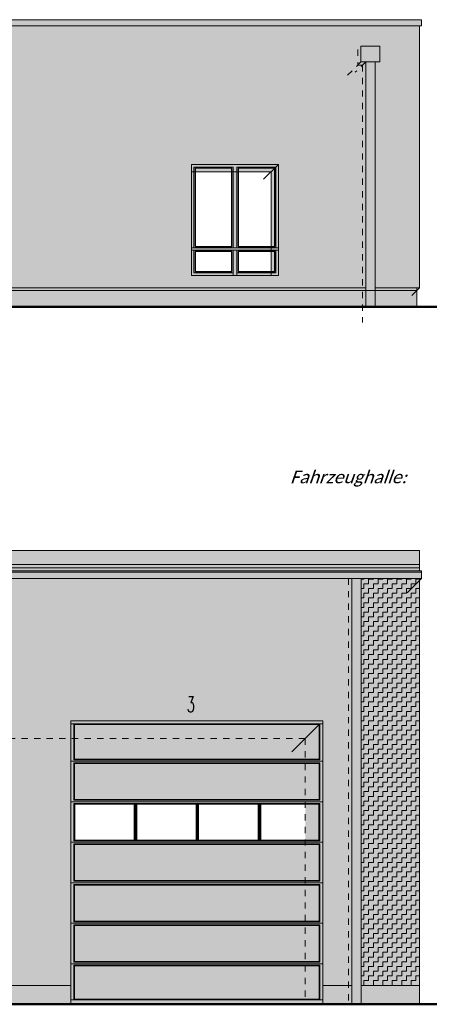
# Model space of a CAD drawing. Header units: metres. Extents: x 1169 to 1496, y -112 to 50.
# Tile 190 of 256: x 1480.07 to 1486.56, y -108.98 to -93.34. Entities that reach past the tile are written whole.
import ezdxf

# ---------------------------------------------------------------- set-up
doc = ezdxf.new("R2010")
doc.units = ezdxf.units.M
doc.header["$XCLIPFRAME"] = 2
doc.linetypes.add('AUSGEZOGEN', pattern=[0])
doc.linetypes.add('PUNKT2_S9', pattern=[0.0015, 0, -0.0015])
for name, color, linetype, lineweight in [('XR$5$Ansicht', 1, 'AUSGEZOGEN', 50), ('XR$5$Design', 4, 'AUSGEZOGEN', 13), ('XR$5$Filling', 4, 'AUSGEZOGEN', 13), ('XR$5$Muster', 4, 'AUSGEZOGEN', 13), ('XR$5$Schraffur', 4, 'AUSGEZOGEN', 13), ('XR$5$STANDARD_1', 7, 'AUSGEZOGEN', 25), ('XR$5$Wegeflächen', 4, 'AUSGEZOGEN', 13)]:
    doc.layers.add(name, color=color, linetype=linetype, lineweight=lineweight)
doc.styles.add('Calibri', font='txt')
doc.styles.add('ROMANT', font='romant__.ttf')
picture_1 = doc.add_image_def('image1.tif', size_in_pixel=(512, 512))
pattern_1 = [(90, (-0.15, 0.15), (-0.075, 0.075), [0.075, -0.075]), (180, (-0.15, 0.15), (-0.075, -0.075), [0.075, -0.075])]

msp = doc.modelspace()

# ---------------------------------------------------------------- hatches: boundary and pattern name
at = {"layer": 'XR$5$Filling', "linetype": 'AUSGEZOGEN', "lineweight": 13, "transparency": 33554687}
h = msp.add_hatch(dxfattribs=at)
h.set_pattern_fill('MUSTER', color=52, scale=0.075, angle=90, style=0, pattern_type=2)
h.set_pattern_definition(pattern_1)
h.paths.add_polyline_path([(1470.8754, -104.4757), (1474.8754, -104.4757), (1474.8754, -108.6757), (1475.8754, -108.6757), (1475.8754, -104.4757), (1479.8754, -104.4757), (1479.8754, -108.6757), (1480.8754, -108.6757), (1480.8754, -104.4757), (1484.8754, -104.4757), (1484.8754, -108.6757), (1485.334, -108.6757), (1485.334, -102.2147), (1468.5969, -102.2147), (1468.5969, -108.6757), (1468.7704, -108.6757), (1468.7704, -106.7257), (1469.9104, -106.7257), (1469.9104, -108.6757), (1470.8754, -108.6757)], flags=0)
h = msp.add_hatch(dxfattribs=at)
h.set_pattern_fill('MUSTER', color=52, scale=0.075, angle=90, style=0, pattern_type=2)
h.set_pattern_definition(pattern_1)
h.paths.add_polyline_path([(1470.8754, -104.4757), (1474.8754, -104.4757), (1474.8754, -108.6757), (1475.8754, -108.6757), (1475.8754, -104.4757), (1479.8754, -104.4757), (1479.8754, -108.6757), (1480.8754, -108.6757), (1480.8754, -104.4757), (1484.8754, -104.4757), (1484.8754, -108.6757), (1485.334, -108.6757), (1485.334, -102.2147), (1468.5969, -102.2147), (1468.5969, -108.6757), (1468.7704, -108.6757), (1468.7704, -106.7257), (1469.9104, -106.7257), (1469.9104, -108.6757), (1470.8754, -108.6757)], flags=0)
h = msp.add_hatch(dxfattribs=at)
h.set_pattern_fill('MUSTER', color=52, scale=0.075, angle=90, style=0, pattern_type=2)
h.set_pattern_definition(pattern_1)
h.paths.add_polyline_path([(1485.484, -102.2147), (1485.484, -108.6757), (1486.4054, -108.6757), (1486.4054, -102.2147)], flags=0)
h = msp.add_hatch(dxfattribs=at)
h.set_pattern_fill('MUSTER', color=52, scale=0.075, angle=90, style=0, pattern_type=2)
h.set_pattern_definition(pattern_1)
h.paths.add_polyline_path([(1485.484, -102.2147), (1485.484, -108.6757), (1486.4054, -108.6757), (1486.4054, -102.2147)], flags=0)
at = {"layer": 'XR$5$Filling', "linetype": 'AUSGEZOGEN', "lineweight": 200, "transparency": 33554687}
for points in [[(1484.8152, -105.0829), (1484.8152, -104.5359), (1483.8826, -104.5359), (1483.8547, -104.5359), (1482.898, -104.5359), (1482.87, -104.5359), (1482.381, -104.5359), (1480.9356, -104.5359), (1480.9356, -105.083), (1483.8536, -105.083), (1483.8536, -105.0829)], [(1482.6612, -105.153), (1480.9356, -105.153), (1480.9356, -105.7259), (1481.8954, -105.7259), (1481.8954, -105.726), (1484.8152, -105.7258), (1484.8152, -105.153), (1483.5654, -105.153), (1483.5654, -105.1529)], [(1484.8152, -106.439), (1482.1638, -106.4389), (1482.382, -106.4389), (1480.9356, -106.4389), (1480.9356, -107.0119), (1481.8955, -107.0119), (1481.8955, -107.0118), (1482.6612, -107.0119), (1484.8152, -107.0119)], [(1482.6612, -107.0819), (1480.9356, -107.0819), (1480.9356, -107.6548), (1481.8954, -107.6548), (1481.8954, -107.6549), (1482.1638, -107.6548), (1482.382, -107.6548), (1482.6612, -107.6548), (1484.8152, -107.6547), (1484.8152, -107.082)], [(1482.6612, -107.7248), (1480.9356, -107.7248), (1480.9356, -108.2961), (1481.8954, -108.2961), (1481.8954, -108.2961), (1484.8152, -108.296), (1484.8152, -107.7248), (1483.5654, -107.7248), (1483.5654, -107.7248)], [(1482.6612, -108.3661), (1480.9356, -108.3661), (1480.9356, -108.8958), (1484.8152, -108.8958), (1484.8152, -108.3661), (1483.5137, -108.3661), (1483.5137, -108.366)]]:
    msp.add_hatch(color=254, dxfattribs=at).paths.add_polyline_path(points)
at = {"layer": 'XR$5$Muster', "linetype": 'AUSGEZOGEN', "lineweight": 13, "transparency": 33554687}
for color, points in [(9, [(1486.4398, -93.3445), (1444.0298, -93.3446), (1444.0298, -93.4446), (1486.4398, -93.4446)]), (252, [(1485.479, -94.0145), (1485.779, -94.0145), (1485.779, -93.7645), (1485.479, -93.7645)]), (252, [(1485.479, -94.0145), (1485.779, -94.0145), (1485.779, -93.7645), (1485.479, -93.7645)]), (250, [(1484.053, -97.4038), (1484.1704, -97.4038), (1484.1704, -95.6438), (1482.7904, -95.6438), (1482.7904, -95.7612), (1484.053, -95.7612)]), (250, [(1472.9304, -97.6038), (1472.9304, -97.6438), (1485.5023, -97.6438), (1485.5023, -97.6038)]), (250, [(1486.3654, -97.6438), (1486.3654, -97.6038), (1485.704, -97.6038), (1485.704, -97.6438)]), (252, [(1486.4054, -101.7698), (1467.5254, -101.7698), (1467.5254, -101.992), (1486.4054, -101.992)]), (9, [(1467.5254, -101.992), (1467.5254, -102.0941), (1486.4054, -102.0941), (1486.4054, -101.992)]), (59, [(1485.334, -102.2147), (1468.5969, -102.2147), (1468.5969, -102.2875), (1485.2823, -102.2875), (1485.2823, -108.6757), (1485.334, -108.6757)]), (59, [(1486.4054, -102.2497), (1486.4054, -102.2147), (1485.484, -102.2147), (1485.484, -102.2875), (1486.3676, -102.2875)]), (59, [(1484.5942, -108.9757), (1484.8754, -108.9757), (1484.8754, -104.4757), (1480.8754, -104.4757), (1480.8754, -104.7569), (1484.5942, -104.7569)]), (59, [(1480.8754, -108.7157), (1480.8754, -108.6757), (1479.8754, -108.6757), (1479.8754, -108.7157)]), (59, [(1484.8754, -108.7157), (1485.334, -108.7157), (1485.334, -108.6757), (1484.8754, -108.6757)]), (59, [(1485.334, -108.9757), (1485.334, -108.7157), (1485.2823, -108.7157), (1485.2823, -108.9757)]), (59, [(1485.484, -108.6757), (1485.484, -108.7157), (1486.4054, -108.7157), (1486.4054, -108.6757)])]:
    msp.add_hatch(color=color, dxfattribs=at).paths.add_polyline_path(points)
at = {"layer": 'XR$5$Muster', "linetype": 'AUSGEZOGEN', "lineweight": 13, "true_color": 0x383e42, "transparency": 33554687}
for points in [[(1486.4398, -93.3445), (1444.0298, -93.3446), (1444.0298, -93.4446), (1486.4398, -93.4446)], [(1467.5254, -101.992), (1467.5254, -102.0941), (1486.4054, -102.0941), (1486.4054, -101.992)]]:
    msp.add_hatch(color=250, dxfattribs=at).paths.add_polyline_path(points)
at = {"layer": 'XR$5$Muster', "linetype": 'AUSGEZOGEN', "lineweight": 25, "true_color": 0xe1d7c9, "transparency": 33554687}
h = msp.add_hatch(color=254, dxfattribs=at)
h.paths.add_polyline_path([(1460.1519, -93.7646), (1460.4519, -93.7646), (1460.4519, -94.0146), (1460.3769, -94.0146), (1460.3769, -95.1038), (1472.7804, -95.1038), (1472.7804, -94.0146), (1472.7054, -94.0146), (1472.7054, -93.7646), (1473.0054, -93.7646), (1473.0054, -94.0146), (1472.9304, -94.0146), (1472.9304, -95.1038), (1474.7954, -95.1038), (1474.7954, -95.6538), (1472.9304, -95.6538), (1472.9304, -97.6038), (1485.554, -97.6038), (1485.554, -94.0145), (1485.479, -94.0145), (1485.479, -93.7645), (1485.779, -93.7645), (1485.779, -94.0145), (1485.704, -94.0145), (1485.704, -97.6038), (1486.4054, -97.6038), (1486.4054, -93.4446), (1444.0554, -93.4446), (1444.0554, -97.6038), (1444.7569, -97.6038), (1444.7569, -94.0146), (1444.6819, -94.0146), (1444.6819, -93.7646), (1444.9819, -93.7646), (1444.9819, -94.0146), (1444.9069, -94.0146), (1444.9069, -97.6038), (1445.7904, -97.6038), (1445.7904, -95.1038), (1447.6704, -95.1038), (1447.6704, -97.6038), (1457.2904, -97.6038), (1457.2904, -95.6538), (1452.4154, -95.6538), (1452.4154, -95.1038), (1460.2269, -95.1038), (1460.2269, -94.0146), (1460.1519, -94.0146)])
h.paths.add_polyline_path([(1460.2269, -95.6538), (1458.2954, -95.6538), (1458.2954, -97.6038), (1460.2269, -97.6038)])
h.paths.add_polyline_path([(1472.7804, -97.6038), (1472.7804, -95.6538), (1460.3769, -95.6538), (1460.3769, -97.6038)])
h.paths.add_polyline_path([(1482.7904, -97.4038), (1482.7904, -95.6438), (1484.1704, -95.6438), (1484.1704, -97.4038)], flags=16)
h.paths.add_polyline_path([(1477.7904, -97.4038), (1477.7904, -95.6438), (1479.1704, -95.6438), (1479.1704, -97.4038)], flags=16)
at = {"layer": 'XR$5$Muster', "linetype": 'AUSGEZOGEN', "lineweight": 13, "transparency": 33554687}
msp.add_hatch(color=250, dxfattribs=at).paths.add_polyline_path([(1485.4273, -93.8162), (1485.479, -93.7645), (1485.479, -94.0145), (1485.554, -94.0145), (1485.554, -97.9038), (1485.5023, -97.9038), (1485.5023, -94.0662), (1485.4273, -94.0662)], flags=16)
h = msp.add_hatch(color=7, dxfattribs=at)
h.set_gradient(color1=(199, 199, 199), color2=(48, 48, 48), one_color=1, name='INVCYLINDER')
h.paths.add_polyline_path([(1485.554, -97.9038), (1485.704, -97.9038), (1485.704, -94.0145), (1485.554, -94.0145)], flags=0)
h = msp.add_hatch(color=7, dxfattribs=at)
h.set_gradient(color1=(199, 199, 199), color2=(48, 48, 48), one_color=1, name='INVCYLINDER')
h.paths.add_polyline_path([(1485.554, -97.9038), (1485.704, -97.9038), (1485.704, -94.0145), (1485.554, -94.0145)], flags=0)
at = {"layer": 'XR$5$Muster', "linetype": 'AUSGEZOGEN', "lineweight": 25, "true_color": 0x3d3635, "transparency": 33554687}
h = msp.add_hatch(color=250, dxfattribs=at)
h.paths.add_polyline_path([(1484.1704, -97.4038), (1484.1704, -95.6438), (1482.7904, -95.6438), (1482.7904, -97.4038)])
h.paths.add_polyline_path([(1482.8504, -96.9438), (1482.8504, -95.7038), (1483.4304, -95.7038), (1483.4304, -96.9438)], flags=16)
h.paths.add_polyline_path([(1483.4304, -97.0238), (1483.4304, -97.3438), (1482.8504, -97.3438), (1482.8504, -97.0238)], flags=16)
h.paths.add_polyline_path([(1483.5304, -95.7038), (1484.1104, -95.7038), (1484.1104, -96.9438), (1483.5304, -96.9438)], flags=16)
h.paths.add_polyline_path([(1484.1104, -97.3438), (1483.5304, -97.3438), (1483.5304, -97.0238), (1484.1104, -97.0238)], flags=16)
for points in [[(1472.9304, -97.9038), (1485.554, -97.9038), (1485.554, -97.6038), (1472.9304, -97.6038)], [(1485.704, -97.6038), (1485.704, -97.9038), (1486.3654, -97.9038), (1486.3654, -97.6038)]]:
    msp.add_hatch(color=250, dxfattribs=at).paths.add_polyline_path(points)
at = {"layer": 'XR$5$Muster', "linetype": 'AUSGEZOGEN', "lineweight": 25, "true_color": 0x383e42, "transparency": 33554687}
for points in [[(1467.4904, -102.2147), (1486.4404, -102.2147), (1486.4404, -102.0941), (1467.4904, -102.0941)], [(1470.8754, -108.6757), (1470.8754, -104.4757), (1474.8754, -104.4757), (1474.8754, -108.6757), (1475.8754, -108.6757), (1475.8754, -104.4757), (1479.8754, -104.4757), (1479.8754, -108.6757), (1480.8754, -108.6757), (1480.8754, -104.4757), (1484.8754, -104.4757), (1484.8754, -108.6757), (1485.334, -108.6757), (1485.334, -102.2147), (1468.5969, -102.2147), (1468.5969, -108.6757), (1468.7704, -108.6757), (1468.7704, -106.7257), (1469.9104, -106.7257), (1469.9104, -108.6757)], [(1486.4054, -108.6757), (1486.4054, -102.2147), (1485.484, -102.2147), (1485.484, -108.6757)], [(1480.8754, -108.9757), (1480.8754, -108.6757), (1479.8754, -108.6757), (1479.8754, -108.9757)], [(1485.334, -108.6757), (1484.8754, -108.6757), (1484.8754, -108.9757), (1485.334, -108.9757)], [(1486.4054, -108.9757), (1486.4054, -108.6757), (1485.484, -108.6757), (1485.484, -108.9757)]]:
    msp.add_hatch(color=250, dxfattribs=at).paths.add_polyline_path(points)
at = {"layer": 'XR$5$Muster', "linetype": 'AUSGEZOGEN', "lineweight": 13, "transparency": 33554687}
h = msp.add_hatch(color=7, dxfattribs=at)
h.set_gradient(color1=(199, 199, 199), color2=(48, 48, 48), one_color=1, name='INVCYLINDER')
h.paths.add_polyline_path([(1485.334, -108.9757), (1485.484, -108.9757), (1485.484, -102.2147), (1485.334, -102.2147)], flags=0)
h = msp.add_hatch(color=7, dxfattribs=at)
h.set_gradient(color1=(199, 199, 199), color2=(48, 48, 48), one_color=1, name='INVCYLINDER')
h.paths.add_polyline_path([(1485.334, -108.9757), (1485.484, -108.9757), (1485.484, -102.2147), (1485.334, -102.2147)], flags=0)
at = {"layer": 'XR$5$Muster', "linetype": 'AUSGEZOGEN', "lineweight": 25, "true_color": 0x383e42, "transparency": 33554687}
h = msp.add_hatch(color=250, dxfattribs=at)
h.paths.add_polyline_path([(1484.8754, -108.9757), (1484.8754, -104.4757), (1480.8754, -104.4757), (1480.8754, -108.9757)])
h.paths.add_polyline_path([(1480.9254, -104.5257), (1484.8254, -104.5257), (1484.8254, -105.0931), (1480.9254, -105.0931)], flags=16)
h.paths.add_polyline_path([(1484.8254, -105.7361), (1480.9254, -105.7361), (1480.9254, -105.1428), (1484.8254, -105.1428)], flags=16)
h.paths.add_polyline_path([(1480.9254, -105.7858), (1484.8254, -105.7858), (1484.8254, -106.3791), (1480.9254, -106.3791)], flags=16)
h.paths.add_polyline_path([(1484.8254, -108.3559), (1484.8254, -108.906), (1480.9254, -108.906), (1480.9254, -108.3559)], flags=16)
h.paths.add_polyline_path([(1480.9254, -108.3062), (1480.9254, -107.7147), (1484.8254, -107.7147), (1484.8254, -108.3062)], flags=16)
h.paths.add_polyline_path([(1484.8254, -107.665), (1480.9254, -107.665), (1480.9254, -107.0717), (1484.8254, -107.0717)], flags=16)
h.paths.add_polyline_path([(1484.8254, -107.022), (1480.9254, -107.022), (1480.9254, -106.4287), (1484.8254, -106.4287)], flags=16)
at = {"layer": 'XR$5$STANDARD_1', "linetype": 'AUSGEZOGEN', "lineweight": 25, "true_color": 0xa72920, "transparency": 33554687}
for points in [[(1484.8152, -104.5359), (1480.9356, -104.5359), (1480.9356, -105.083), (1484.8152, -105.083)], [(1484.8152, -105.7259), (1484.8152, -105.153), (1480.9356, -105.153), (1480.9356, -105.7259)], [(1484.8152, -106.439), (1480.9356, -106.439), (1480.9356, -107.0118), (1484.8152, -107.0118)], [(1480.9356, -107.082), (1480.9356, -107.6548), (1484.8152, -107.6548), (1484.8152, -107.082)], [(1484.8152, -107.7247), (1480.9356, -107.7247), (1480.9356, -108.2961), (1484.8152, -108.2961)], [(1480.9356, -108.3661), (1480.9356, -108.8958), (1484.8152, -108.8958), (1484.8152, -108.3661)]]:
    msp.add_hatch(color=24, dxfattribs=at).paths.add_polyline_path(points)

# ---------------------------------------------------------------- linework, layer by layer
at = {"layer": 'XR$5$Ansicht', "color": 4, "linetype": 'AUSGEZOGEN', "lineweight": 13, "transparency": 33554687}
for p, q in [((1444.0298, -93.3446), (1486.4398, -93.3445)), ((1486.4398, -93.4446), (1444.0298, -93.4446)), ((1486.4054, -97.6038), (1486.4054, -93.4446)), ((1486.4398, -93.3446), (1486.4398, -93.4446)), ((1485.554, -97.9038), (1485.554, -94.0145)), ((1485.704, -97.9038), (1485.704, -94.0145)), ((1482.7904, -97.4038), (1482.7904, -95.6438)), ((1482.7904, -95.6438), (1484.1704, -95.6438)), ((1484.1704, -95.6438), (1484.1704, -97.4038)), ((1482.8304, -96.9638), (1482.8304, -95.6838)), ((1482.8304, -95.6838), (1483.4504, -95.6838)), ((1483.4504, -95.6838), (1483.4504, -96.9638)), ((1483.5104, -96.9638), (1483.5104, -95.6838)), ((1483.5104, -95.6838), (1484.1304, -95.6838)), ((1484.1304, -95.6838), (1484.1304, -96.9638)), ((1482.7904, -96.9638), (1484.1704, -96.9638)), ((1484.1704, -97.0038), (1482.7904, -97.0038)), ((1482.8304, -97.0038), (1482.8304, -97.3638)), ((1483.4504, -97.4038), (1483.4504, -97.0038)), ((1483.5104, -97.4038), (1483.5104, -97.0038)), ((1484.1304, -97.0038), (1484.1304, -97.3638)), ((1482.8304, -97.3638), (1483.4504, -97.3638)), ((1484.1304, -97.3638), (1483.5104, -97.3638)), ((1484.1704, -97.4038), (1482.7904, -97.4038)), ((1472.9304, -97.6038), (1485.554, -97.6038)), ((1485.704, -97.6038), (1486.4054, -97.6038)), ((1486.3654, -97.6038), (1486.3654, -97.9038)), ((1486.4054, -101.7698), (1467.5254, -101.7698)), ((1486.4054, -101.7698), (1486.4054, -102.0941)), ((1486.4054, -101.992), (1467.5254, -101.992)), ((1486.4054, -102.0448), (1467.5254, -102.0448)), ((1486.4404, -102.0941), (1467.4904, -102.0941)), ((1486.4404, -102.1152), (1467.4904, -102.1152)), ((1486.4404, -102.2147), (1467.4904, -102.2147)), ((1485.334, -108.9757), (1485.334, -102.2147)), ((1485.484, -108.9757), (1485.484, -102.2147)), ((1486.4054, -102.2147), (1486.4054, -108.9757)), ((1486.4404, -102.0941), (1486.4404, -102.2147)), ((1484.8754, -104.4757), (1480.8754, -104.4757)), ((1480.8754, -104.4757), (1480.8754, -108.9757)), ((1484.8754, -104.4757), (1484.8754, -108.9757)), ((1479.8754, -108.6757), (1480.8754, -108.6757)), ((1484.8754, -108.6757), (1485.334, -108.6757)), ((1485.484, -108.6757), (1486.4054, -108.6757))]:
    msp.add_line(p, q, dxfattribs=at)
at = {"layer": 'XR$5$Ansicht', "color": 7, "linetype": 'PUNKT2_S9', "lineweight": 13, "transparency": 33554687}
for p, q in [((1485.4273, -93.8162), (1485.4273, -94.0662)), ((1485.479, -94.0145), (1485.22, -94.2736)), ((1485.554, -94.0145), (1485.3886, -94.1799)), ((1485.4273, -94.0662), (1485.5023, -94.0662)), ((1485.5023, -94.0662), (1485.5023, -98.1522)), ((1485.2823, -102.2147), (1485.2823, -108.9757))]:
    msp.add_line(p, q, dxfattribs=at)
at = {"layer": 'XR$5$Ansicht', "color": 35, "linetype": 'AUSGEZOGEN', "lineweight": 13, "transparency": 33554687}
for p, q in [((1484.1704, -95.6438), (1483.9357, -95.8786)), ((1484.053, -95.7612), (1482.7904, -95.7612)), ((1484.053, -95.7612), (1484.053, -97.4038)), ((1486.3654, -97.6438), (1440.1384, -97.6438)), ((1486.4054, -97.6038), (1486.2852, -97.724)), ((1486.4404, -102.2147), (1486.212, -102.4431)), ((1484.8254, -104.5257), (1484.3821, -104.9691))]:
    msp.add_line(p, q, dxfattribs=at)
at = {"layer": 'XR$5$Ansicht', "color": 4, "linetype": 'PUNKT2_S9', "lineweight": 13, "transparency": 33554687}
for q in [(1479.8292, -104.7569), (1484.5942, -108.9757)]:
    msp.add_line((1484.5942, -104.7569), q, dxfattribs=at)
at = {"layer": 'XR$5$Ansicht', "color": 4, "linetype": 'AUSGEZOGEN', "lineweight": 13, "transparency": 33554687}
for points in [[(1485.479, -94.0145), (1485.779, -94.0145), (1485.779, -93.7645), (1485.479, -93.7645), (1485.479, -94.0145)], [(1482.8504, -95.7038), (1483.4304, -95.7038), (1483.4304, -96.9438), (1482.8504, -96.9438), (1482.8504, -95.7038)], [(1483.5304, -96.9438), (1484.1104, -96.9438), (1484.1104, -95.7038), (1483.5304, -95.7038), (1483.5304, -96.9438)], [(1482.8504, -97.0238), (1483.4304, -97.0238), (1483.4304, -97.3438), (1482.8504, -97.3438), (1482.8504, -97.0238)], [(1483.5304, -97.0238), (1484.1104, -97.0238), (1484.1104, -97.3438), (1483.5304, -97.3438), (1483.5304, -97.0238)]]:
    msp.add_lwpolyline(points, close=True, dxfattribs=at)
at = {"layer": 'XR$5$Schraffur', "color": 1, "linetype": 'AUSGEZOGEN', "lineweight": 13, "transparency": 33554687}
for p, q in [((1482.382, -104.5257), (1480.8754, -104.5257)), ((1480.9356, -104.5359), (1480.9254, -104.5257)), ((1480.9254, -104.5257), (1480.9254, -105.0931)), ((1480.9356, -104.5359), (1480.9356, -105.083)), ((1484.8152, -104.5359), (1480.9356, -104.5359)), ((1484.8754, -104.5257), (1482.382, -104.5257)), ((1482.869, -104.5359), (1482.382, -104.5359)), ((1483.8536, -104.5359), (1482.899, -104.5359)), ((1484.8152, -104.5359), (1483.8836, -104.5359)), ((1484.8152, -104.5359), (1484.8254, -104.5257)), ((1484.8152, -105.083), (1484.8152, -104.5359)), ((1484.8254, -104.5257), (1484.8254, -105.0931)), ((1480.8754, -105.118), (1482.382, -105.118)), ((1480.9356, -105.083), (1480.9254, -105.0931)), ((1480.9254, -105.0931), (1482.382, -105.0931)), ((1480.9356, -105.153), (1480.9254, -105.1428)), ((1480.9254, -105.1428), (1482.382, -105.1428)), ((1480.9254, -105.1428), (1480.9254, -105.5999)), ((1480.9254, -105.1428), (1480.9254, -105.3599)), ((1484.8152, -105.083), (1480.9356, -105.083)), ((1480.9356, -105.153), (1480.9356, -105.3497)), ((1481.8955, -105.153), (1480.9356, -105.153)), ((1480.9356, -105.153), (1480.9356, -105.7259)), ((1484.8154, -105.1529), (1481.8954, -105.153)), ((1482.869, -105.083), (1481.9189, -105.083)), ((1482.382, -105.083), (1482.1772, -105.083)), ((1482.382, -105.153), (1482.1772, -105.153)), ((1482.869, -105.083), (1482.382, -105.083)), ((1482.382, -105.0931), (1484.8254, -105.0931)), ((1482.382, -105.118), (1484.8754, -105.118)), ((1482.382, -105.1428), (1484.8254, -105.1428)), ((1483.4837, -105.153), (1482.382, -105.153)), ((1483.8536, -105.0829), (1482.899, -105.083)), ((1483.4837, -105.083), (1482.899, -105.083)), ((1483.8536, -105.083), (1483.5654, -105.083)), ((1484.8153, -105.153), (1483.5654, -105.153)), ((1484.8152, -105.0829), (1483.8836, -105.0829)), ((1484.8153, -105.083), (1483.8836, -105.083)), ((1484.8152, -105.0829), (1484.8254, -105.0931)), ((1484.8152, -105.153), (1484.8254, -105.1428)), ((1484.8152, -105.3497), (1484.8152, -105.1529)), ((1484.8152, -105.7259), (1484.8152, -105.153)), ((1484.8254, -105.1428), (1484.8254, -105.5999)), ((1484.8254, -105.1428), (1484.8254, -105.3599)), ((1480.9254, -105.4096), (1480.9254, -105.7361)), ((1484.8254, -105.4096), (1484.8254, -105.7361)), ((1480.8754, -105.7609), (1482.1772, -105.7609)), ((1480.9356, -105.7259), (1480.9254, -105.7361)), ((1480.9254, -105.7361), (1482.1772, -105.7361)), ((1480.9356, -105.796), (1480.9254, -105.7858)), ((1480.9254, -105.7858), (1482.1772, -105.7858)), ((1480.9254, -105.7858), (1480.9254, -106.3791)), ((1481.8954, -105.7259), (1480.9356, -105.7259)), ((1480.9356, -105.7959), (1480.9356, -106.3689)), ((1481.8889, -105.7959), (1480.9356, -105.7959)), ((1481.8889, -105.796), (1481.8889, -106.3689)), ((1484.8153, -105.7258), (1481.8954, -105.726)), ((1481.8991, -105.7858), (1481.8991, -106.3791)), ((1481.9087, -105.7858), (1481.9087, -106.3791)), ((1482.869, -105.7959), (1481.9189, -105.796)), ((1481.9189, -105.796), (1481.9189, -106.3689)), ((1483.4837, -105.7259), (1482.1772, -105.7259)), ((1482.1772, -105.7361), (1484.8254, -105.7361)), ((1482.1772, -105.7609), (1484.8754, -105.7609)), ((1482.1772, -105.7858), (1484.8254, -105.7858)), ((1482.869, -105.7959), (1482.1772, -105.7959)), ((1482.869, -105.7959), (1482.869, -106.3689)), ((1482.8792, -105.7858), (1482.8792, -106.3791)), ((1482.8888, -105.7858), (1482.8888, -106.3791)), ((1482.899, -105.7959), (1482.899, -106.3689)), ((1483.4837, -105.7959), (1482.899, -105.7959)), ((1483.8536, -105.7959), (1482.899, -105.7959)), ((1484.8154, -105.7259), (1483.5137, -105.7259)), ((1483.8536, -105.7959), (1483.5137, -105.7959)), ((1483.8536, -105.7959), (1483.8536, -106.3689)), ((1483.8638, -105.7858), (1483.8638, -106.3791)), ((1483.8734, -105.7858), (1483.8734, -106.3791)), ((1484.8152, -105.7958), (1483.8836, -105.7959)), ((1483.8836, -105.7959), (1483.8836, -106.3689)), ((1484.8153, -105.7959), (1483.8836, -105.7959)), ((1484.8152, -105.7258), (1484.8254, -105.736)), ((1484.8152, -105.796), (1484.8254, -105.7858)), ((1484.8152, -106.3689), (1484.8152, -105.7958)), ((1484.8254, -105.7858), (1484.8254, -106.3791)), ((1480.9254, -106.1836), (1480.9254, -106.3739)), ((1480.9254, -106.2636), (1480.9254, -106.3791)), ((1480.9356, -106.1937), (1480.9356, -106.3637)), ((1480.9356, -106.2737), (1480.9356, -106.3689)), ((1484.8152, -106.3637), (1484.8152, -106.1937)), ((1484.8152, -106.369), (1484.8152, -106.1938)), ((1484.8254, -106.1836), (1484.8254, -106.3739)), ((1484.8254, -106.2636), (1484.8254, -106.3791)), ((1480.8754, -106.4039), (1482.382, -106.4039)), ((1480.9356, -106.3689), (1480.9254, -106.3791)), ((1480.9254, -106.3791), (1482.382, -106.3791)), ((1480.9356, -106.4389), (1480.9254, -106.4287)), ((1480.9254, -106.4287), (1482.382, -106.4287)), ((1480.9254, -106.4287), (1480.9254, -107.022)), ((1481.8889, -106.3689), (1480.9356, -106.3689)), ((1481.8954, -106.4389), (1480.9356, -106.4389)), ((1480.9356, -106.4389), (1480.9356, -107.0119)), ((1484.8152, -106.439), (1481.8954, -106.4389)), ((1482.869, -106.3689), (1481.9189, -106.3689)), ((1482.382, -106.3689), (1482.1772, -106.3689)), ((1482.382, -106.4389), (1482.1772, -106.4389)), ((1482.869, -106.3689), (1482.382, -106.3689)), ((1482.382, -106.3791), (1484.8254, -106.3791)), ((1482.382, -106.4039), (1484.8754, -106.4039)), ((1482.382, -106.4287), (1484.8254, -106.4287)), ((1483.4837, -106.4389), (1482.382, -106.4389)), ((1483.4837, -106.3689), (1482.8989, -106.3689)), ((1483.8537, -106.369), (1482.8989, -106.3689)), ((1483.8536, -106.3689), (1483.5654, -106.3689)), ((1484.8153, -106.4389), (1483.5654, -106.4389)), ((1484.8154, -106.369), (1483.8835, -106.369)), ((1484.8153, -106.3689), (1483.8836, -106.3689)), ((1484.8152, -106.3689), (1484.8254, -106.3791)), ((1484.8152, -106.4389), (1484.8254, -106.4287)), ((1484.8152, -107.0119), (1484.8152, -106.4389)), ((1484.8254, -106.4287), (1484.8254, -107.022)), ((1480.8754, -107.0469), (1482.1772, -107.0469)), ((1480.9356, -107.0118), (1480.9254, -107.022)), ((1480.9254, -107.022), (1482.1772, -107.022)), ((1480.9356, -107.0819), (1480.9254, -107.0717)), ((1480.9254, -107.0717), (1482.1772, -107.0717)), ((1480.9254, -107.0717), (1480.9254, -107.665)), ((1481.8955, -107.0119), (1480.9356, -107.0119)), ((1484.8152, -107.012), (1481.8954, -107.0118)), ((1483.4837, -107.0119), (1482.1772, -107.0119)), ((1482.1772, -107.022), (1484.8254, -107.022)), ((1482.1772, -107.0469), (1484.8754, -107.0469)), ((1482.1772, -107.0717), (1484.8254, -107.0717)), ((1484.8153, -107.0119), (1483.5137, -107.0119)), ((1484.8152, -107.0118), (1484.8254, -107.022)), ((1484.8152, -107.082), (1484.8254, -107.0718)), ((1484.8254, -107.0717), (1484.8254, -107.665)), ((1481.8954, -107.0819), (1480.9356, -107.0819)), ((1480.9356, -107.0819), (1480.9356, -107.6548)), ((1484.8153, -107.082), (1481.8954, -107.0818)), ((1483.4837, -107.0819), (1482.1772, -107.0819)), ((1484.8154, -107.0819), (1483.5137, -107.0819)), ((1484.8152, -107.6548), (1484.8152, -107.0819)), ((1480.8754, -107.6898), (1482.382, -107.6898)), ((1480.9356, -107.6548), (1480.9254, -107.665)), ((1480.9254, -107.665), (1482.382, -107.665)), ((1481.8954, -107.6548), (1480.9356, -107.6548)), ((1484.8152, -107.6547), (1481.8954, -107.6549)), ((1482.382, -107.6548), (1482.1772, -107.6548)), ((1483.4837, -107.6548), (1482.382, -107.6548)), ((1482.382, -107.665), (1484.8254, -107.665)), ((1482.382, -107.6898), (1484.8754, -107.6898)), ((1484.8153, -107.6548), (1483.5654, -107.6548)), ((1484.8152, -107.6548), (1484.8254, -107.665)), ((1480.9356, -107.7249), (1480.9254, -107.7147)), ((1480.9254, -107.7147), (1482.382, -107.7147)), ((1480.9254, -107.7147), (1480.9254, -107.8419)), ((1480.9254, -107.7147), (1480.9254, -108.3062)), ((1481.8955, -107.7248), (1480.9356, -107.7248)), ((1480.9356, -107.7248), (1480.9356, -107.8317)), ((1480.9356, -107.7248), (1480.9356, -108.2961)), ((1484.8154, -107.7247), (1481.8954, -107.7249)), ((1482.382, -107.7248), (1482.1772, -107.7248)), ((1482.382, -107.7147), (1484.8254, -107.7147)), ((1483.4837, -107.7248), (1482.382, -107.7248)), ((1484.8153, -107.7248), (1483.5654, -107.7248)), ((1484.8152, -107.7249), (1484.8254, -107.7147)), ((1484.8152, -107.8318), (1484.8152, -107.7247)), ((1484.8152, -108.2961), (1484.8152, -107.7247)), ((1484.8254, -107.7147), (1484.8254, -107.8419)), ((1484.8254, -107.7147), (1484.8254, -108.3062)), ((1480.9356, -108.2961), (1480.9254, -108.3062)), ((1480.9254, -108.3062), (1482.1772, -108.3062)), ((1481.8954, -108.2961), (1480.9356, -108.2961)), ((1484.8153, -108.296), (1481.8954, -108.2961)), ((1483.4837, -108.2961), (1482.1772, -108.2961)), ((1482.1772, -108.3062), (1484.8254, -108.3062)), ((1484.8154, -108.2961), (1483.5137, -108.2961)), ((1484.8152, -108.2959), (1484.8254, -108.3061)), ((1480.8754, -108.3311), (1482.1772, -108.3311)), ((1480.9356, -108.3661), (1480.9254, -108.3559)), ((1480.9254, -108.3559), (1482.1772, -108.3559)), ((1480.9254, -108.3559), (1480.9254, -108.906)), ((1481.8955, -108.3661), (1480.9356, -108.3661)), ((1480.9356, -108.3661), (1480.9356, -108.8958)), ((1484.8152, -108.366), (1481.8954, -108.3661)), ((1482.1772, -108.3311), (1484.8754, -108.3311)), ((1482.1772, -108.3559), (1484.8254, -108.3559)), ((1483.4837, -108.3661), (1482.1772, -108.3661)), ((1484.8153, -108.3661), (1483.5137, -108.3661)), ((1484.8152, -108.3661), (1484.8254, -108.3559)), ((1484.8152, -108.8958), (1484.8152, -108.366)), ((1484.8254, -108.3559), (1484.8254, -108.906)), ((1482.1772, -108.906), (1480.8754, -108.906)), ((1484.8754, -108.906), (1480.8754, -108.906)), ((1480.9356, -108.8958), (1480.9254, -108.906)), ((1481.8954, -108.8958), (1480.9356, -108.8958)), ((1484.8152, -108.8958), (1481.8954, -108.8958)), ((1483.4837, -108.8958), (1482.1772, -108.8958)), ((1484.8754, -108.906), (1482.1772, -108.906)), ((1484.8152, -108.8958), (1483.5654, -108.8958)), ((1484.8152, -108.8958), (1484.8254, -108.906))]:
    msp.add_line(p, q, dxfattribs=at)
at = {"layer": 'XR$5$STANDARD_1', "color": 35, "linetype": 'AUSGEZOGEN', "lineweight": 13, "transparency": 33554687}
for p, q in [((1481.8889, -105.796), (1481.8991, -105.7858)), ((1481.9189, -105.796), (1481.9087, -105.7858)), ((1482.869, -105.7959), (1482.8792, -105.7858)), ((1482.899, -105.7959), (1482.8888, -105.7858)), ((1483.8536, -105.7959), (1483.8638, -105.7857)), ((1483.8836, -105.7959), (1483.8735, -105.7857)), ((1481.8889, -106.3689), (1481.899, -106.3791)), ((1481.9087, -106.3791), (1481.9188, -106.3689)), ((1482.869, -106.3689), (1482.8792, -106.3791)), ((1482.8888, -106.3791), (1482.8989, -106.3689)), ((1483.8536, -106.3689), (1483.8638, -106.3791)), ((1483.8734, -106.3791), (1483.8836, -106.3689))]:
    msp.add_line(p, q, dxfattribs=at)
at = {"layer": 'XR$5$Wegeflächen', "color": 1, "linetype": 'AUSGEZOGEN', "lineweight": 50, "transparency": 33554687}
for p, q in [((1491.725, -97.9038), (1436.8463, -97.9038)), ((1436.8463, -108.9757), (1491.725, -108.9757))]:
    msp.add_line(p, q, dxfattribs=at)

# ---------------------------------------------------------------- texts
at = {"layer": 'XR$5$STANDARD_1', "color": 1, "linetype": 'AUSGEZOGEN', "lineweight": 25, "transparency": 33554687, "insert": (1484.354, -100.7581), "char_height": 0.2, "width": 1.976373, "attachment_point": 7, "style": 'Calibri'}
msp.add_mtext('\\A1;{\\Q19.0;\\fCalibri|i0|b0;\\H0.200000;\\W1.000000;\\C1;Fahrzeughalle:}\\P', dxfattribs=at)
at = {"layer": 'XR$5$STANDARD_1', "color": 1, "linetype": 'AUSGEZOGEN', "lineweight": 13, "transparency": 33554687, "insert": (1482.7178, -104.3368), "char_height": 0.25, "width": 0.228143, "attachment_point": 7, "rotation": 0.0189, "style": 'ROMANT'}
msp.add_mtext('\\W0.59;3', dxfattribs=at)

# ---------------------------------------------------------------- pictures from other files: only their frames are drawn
at = {"layer": 'XR$5$Design', "color": 7, "linetype": 'AUSGEZOGEN', "lineweight": 25, "transparency": 33554687}
image = msp.add_image(picture_1, insert=(1482.8504, -96.9438), size_in_units=(0.58, 1.24), dxfattribs=at)
image.set_boundary_path([(-0.5, 511.5), (511.5, 511.5), (511.5, -0.5), (-0.5, -0.5), (-0.5, 511.5)])
image = msp.add_image(picture_1, insert=(1482.8504, -96.9438), size_in_units=(0.58, 1.24), dxfattribs=at)
image.set_boundary_path([(-0.5, 511.5), (511.5, 511.5), (511.5, -0.5), (-0.5, -0.5), (-0.5, 511.5)])
image = msp.add_image(picture_1, insert=(1483.5304, -96.9438), size_in_units=(0.58, 1.24), dxfattribs=at)
image.set_boundary_path([(-0.5, 511.5), (511.5, 511.5), (511.5, -0.5), (-0.5, -0.5), (-0.5, 511.5)])
image = msp.add_image(picture_1, insert=(1483.5304, -96.9438), size_in_units=(0.58, 1.24), dxfattribs=at)
image.set_boundary_path([(-0.5, 511.5), (511.5, 511.5), (511.5, -0.5), (-0.5, -0.5), (-0.5, 511.5)])
image = msp.add_image(picture_1, insert=(1482.8504, -97.3438), size_in_units=(0.58, 0.32), dxfattribs=at)
image.set_boundary_path([(-0.5, 511.5), (511.5, 511.5), (511.5, -0.5), (-0.5, -0.5), (-0.5, 511.5)])
image = msp.add_image(picture_1, insert=(1482.8504, -97.3438), size_in_units=(0.58, 0.32), dxfattribs=at)
image.set_boundary_path([(-0.5, 511.5), (511.5, 511.5), (511.5, -0.5), (-0.5, -0.5), (-0.5, 511.5)])
image = msp.add_image(picture_1, insert=(1483.5304, -97.3438), size_in_units=(0.58, 0.32), dxfattribs=at)
image.set_boundary_path([(-0.5, 511.5), (511.5, 511.5), (511.5, -0.5), (-0.5, -0.5), (-0.5, 511.5)])
image = msp.add_image(picture_1, insert=(1483.5304, -97.3438), size_in_units=(0.58, 0.32), dxfattribs=at)
image.set_boundary_path([(-0.5, 511.5), (511.5, 511.5), (511.5, -0.5), (-0.5, -0.5), (-0.5, 511.5)])
image = msp.add_image(picture_1, insert=(1480.9356, -106.3689), size_in_units=(0.9533, 0.573), dxfattribs=at)
image.set_boundary_path([(-0.5, 511.5), (511.5, 511.5), (511.5, -0.5), (-0.5, -0.5), (-0.5, 511.5)])
image = msp.add_image(picture_1, insert=(1480.9356, -106.3689), size_in_units=(0.9533, 0.573), dxfattribs=at)
image.set_boundary_path([(-0.5, 511.5), (511.5, 511.5), (511.5, -0.5), (-0.5, -0.5), (-0.5, 511.5)])
image = msp.add_image(picture_1, insert=(1481.9189, -106.3689), size_in_units=(0.9501, 0.573), dxfattribs=at)
image.set_boundary_path([(-0.5, -0.46), (-0.5, 511.46), (399.52, 511.5), (511.5, 511.5), (511.5, -0.5), (399.52, -0.5), (-0.5, -0.46)])
image = msp.add_image(picture_1, insert=(1481.9189, -106.3689), size_in_units=(0.9501, 0.573), dxfattribs=at)
image.set_boundary_path([(-0.5, -0.46), (-0.5, 511.46), (399.52, 511.5), (511.5, 511.5), (511.5, -0.5), (399.52, -0.5), (-0.5, -0.46)])
image = msp.add_image(picture_1, insert=(1482.899, -106.369), size_in_units=(0.9547, 0.5731), dxfattribs=at)
image.set_boundary_path([(-0.5, -0.47), (-0.5, -0.46), (-0.49, -0.46), (-0.49, 511.44), (313.1, 511.44), (313.1, 511.48), (511.5, 511.5), (511.5, 511.44), (511.49, 511.44), (511.49, -0.46), (329.19, -0.46), (329.19, -0.5), (-0.5, -0.47)])
image = msp.add_image(picture_1, insert=(1482.899, -106.369), size_in_units=(0.9547, 0.5731), dxfattribs=at)
image.set_boundary_path([(-0.5, -0.47), (-0.5, -0.46), (-0.49, -0.46), (-0.49, 511.44), (313.1, 511.44), (313.1, 511.48), (511.5, 511.5), (511.5, 511.44), (511.49, 511.44), (511.49, -0.46), (329.19, -0.46), (329.19, -0.5), (-0.5, -0.47)])
image = msp.add_image(picture_1, insert=(1483.8836, -106.3689), size_in_units=(0.9316, 0.573), dxfattribs=at)
image.set_boundary_path([(-0.5, 511.5), (511.5, 511.5), (511.5, -0.5), (-0.5, -0.5), (-0.5, 511.5)])
image = msp.add_image(picture_1, insert=(1483.8836, -106.3689), size_in_units=(0.9316, 0.573), dxfattribs=at)
image.set_boundary_path([(-0.5, 511.5), (511.5, 511.5), (511.5, -0.5), (-0.5, -0.5), (-0.5, 511.5)])

doc.saveas('drawing.dxf')
